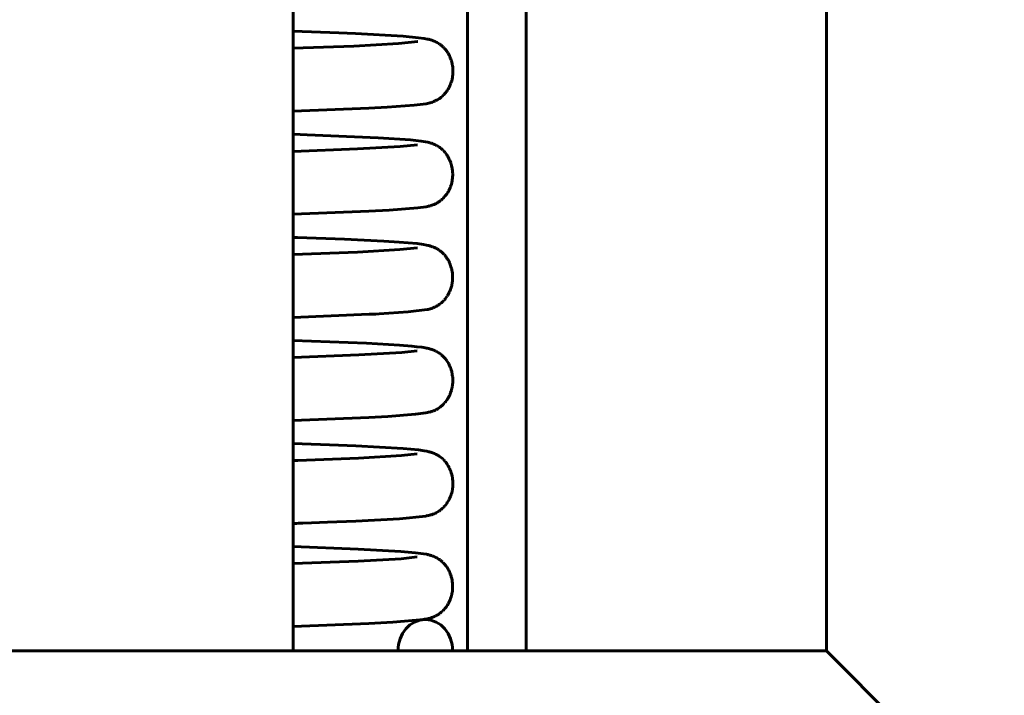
# Model space of a CAD drawing. Header units: millimetres. Extents: x 70 to 144, y 116 to 250.
# Tile 9 of 11: x 116 to 132, y 214 to 225. Entities that reach past the tile are written whole.
import ezdxf

# ---------------------------------------------------------------- set-up
doc = ezdxf.new("R2010")
doc.units = ezdxf.units.MM
doc.linetypes.add('K5LT_BASIC', pattern=[0])
doc.layers.add('Системный слой (1)', color=7, linetype='Continuous', true_color=0x6c6c6c)

# ---------------------------------------------------------------- blocks, each defined once
blk = doc.blocks.new('U8')
at = {"layer": 'Системный слой (1)', "color": 143, "linetype": 'K5LT_BASIC', "lineweight": 60, "true_color": 0x33acca}
for p, q in [((122.357, 222.721), (122.086, 222.692)), ((121.405, 222.654), (120.383, 222.615)), ((122.086, 222.692), (121.405, 222.654))]:
    blk.add_line(p, q, dxfattribs=at)
blk = doc.blocks.new('U13')
at = {"layer": 'Системный слой (1)', "color": 143, "linetype": 'K5LT_BASIC', "lineweight": 60, "true_color": 0x33acca}
for p, q in [((121.416, 216.289), (120.383, 216.329)), ((122.097, 216.251), (121.416, 216.289)), ((122.326, 216.231), (122.097, 216.251)), ((122.415, 216.221), (122.326, 216.231)), ((122.456, 216.215), (122.415, 216.221)), ((122.5, 216.207), (122.456, 216.215)), ((122.504, 216.206), (122.5, 216.207)), ((122.525, 216.201), (122.504, 216.206)), ((122.536, 216.199), (122.525, 216.201)), ((122.542, 216.197), (122.536, 216.199)), ((122.547, 216.196), (122.542, 216.197)), ((122.557, 216.193), (122.547, 216.196)), ((122.571, 216.189), (122.557, 216.193)), ((122.579, 216.187), (122.571, 216.189)), ((122.583, 216.185), (122.579, 216.187)), ((122.585, 216.185), (122.583, 216.185)), ((122.586, 216.184), (122.585, 216.185)), ((122.588, 216.184), (122.586, 216.184)), ((122.591, 216.183), (122.588, 216.184)), ((122.594, 216.182), (122.591, 216.183)), ((122.598, 216.18), (122.594, 216.182)), ((122.606, 216.177), (122.598, 216.18)), ((122.62, 216.172), (122.606, 216.177)), ((122.627, 216.168), (122.62, 216.172)), ((122.631, 216.167), (122.627, 216.168)), ((122.633, 216.166), (122.631, 216.167)), ((122.634, 216.165), (122.633, 216.166)), ((122.651, 216.157), (122.634, 216.165)), ((122.665, 216.149), (122.651, 216.157)), ((122.673, 216.145), (122.665, 216.149)), ((122.677, 216.143), (122.673, 216.145)), ((122.679, 216.142), (122.677, 216.143)), ((122.68, 216.141), (122.679, 216.142)), ((122.696, 216.131), (122.68, 216.141)), ((122.71, 216.121), (122.696, 216.131)), ((122.718, 216.116), (122.71, 216.121)), ((122.721, 216.113), (122.718, 216.116)), ((122.723, 216.111), (122.721, 216.113)), ((122.724, 216.111), (122.723, 216.111)), ((122.739, 216.099), (122.724, 216.111)), ((122.754, 216.086), (122.739, 216.099)), ((122.761, 216.079), (122.754, 216.086)), ((122.765, 216.076), (122.761, 216.079)), ((122.766, 216.074), (122.765, 216.076)), ((122.767, 216.073), (122.766, 216.074)), ((122.78, 216.06), (122.767, 216.073)), ((122.794, 216.045), (122.78, 216.06)), ((122.8, 216.037), (122.794, 216.045)), ((122.804, 216.033), (122.8, 216.037)), ((122.805, 216.031), (122.804, 216.033)), ((122.806, 216.03), (122.805, 216.031)), ((122.817, 216.015), (122.806, 216.03)), ((122.83, 215.997), (122.817, 216.015)), ((122.836, 215.988), (122.83, 215.997)), ((122.839, 215.983), (122.836, 215.988)), ((122.84, 215.981), (122.839, 215.983)), ((122.841, 215.979), (122.84, 215.981)), ((122.851, 215.962), (122.841, 215.979)), ((122.862, 215.94), (122.851, 215.962)), ((122.867, 215.929), (122.862, 215.94)), ((122.87, 215.923), (122.867, 215.929)), ((122.871, 215.92), (122.87, 215.923)), ((122.872, 215.919), (122.871, 215.92)), ((122.881, 215.897), (122.872, 215.919)), ((122.89, 215.872), (122.881, 215.897)), ((122.894, 215.859), (122.89, 215.872)), ((122.896, 215.852), (122.894, 215.859)), ((122.896, 215.849), (122.896, 215.852)), ((122.897, 215.848), (122.896, 215.849)), ((122.903, 215.823), (122.897, 215.848)), ((122.909, 215.796), (122.903, 215.823)), ((122.911, 215.783), (122.909, 215.796)), ((122.912, 215.776), (122.911, 215.783)), ((122.912, 215.773), (122.912, 215.776)), ((122.913, 215.771), (122.912, 215.773)), ((122.916, 215.746), (122.913, 215.771)), ((122.918, 215.719), (122.916, 215.746)), ((122.917, 215.645), (122.918, 215.671)), ((122.918, 215.706), (122.918, 215.719)), ((122.918, 215.699), (122.918, 215.706)), ((122.918, 215.696), (122.918, 215.699)), ((122.918, 215.694), (122.918, 215.696)), ((122.918, 215.671), (122.918, 215.694)), ((122.882, 215.492), (122.887, 215.504)), ((122.887, 215.504), (122.895, 215.529)), ((122.895, 215.529), (122.901, 215.551)), ((122.901, 215.551), (122.902, 215.553)), ((122.902, 215.556), (122.904, 215.562)), ((122.902, 215.553), (122.902, 215.556)), ((122.904, 215.562), (122.907, 215.575)), ((122.907, 215.575), (122.911, 215.6)), ((122.911, 215.6), (122.914, 215.621)), ((122.914, 215.621), (122.915, 215.623)), ((122.915, 215.626), (122.916, 215.632)), ((122.915, 215.623), (122.915, 215.626)), ((122.916, 215.632), (122.917, 215.645)), ((122.778, 215.323), (122.795, 215.343)), ((122.795, 215.343), (122.808, 215.358)), ((122.808, 215.358), (122.809, 215.36)), ((122.809, 215.36), (122.811, 215.362)), ((122.811, 215.362), (122.814, 215.367)), ((122.814, 215.367), (122.822, 215.378)), ((122.822, 215.378), (122.836, 215.399)), ((122.836, 215.399), (122.847, 215.417)), ((122.847, 215.418), (122.849, 215.421)), ((122.847, 215.417), (122.847, 215.418)), ((122.849, 215.421), (122.852, 215.427)), ((122.852, 215.427), (122.858, 215.438)), ((122.858, 215.438), (122.869, 215.461)), ((122.869, 215.461), (122.878, 215.482)), ((122.878, 215.482), (122.879, 215.483)), ((122.879, 215.483), (122.88, 215.486)), ((122.88, 215.486), (122.882, 215.492)), ((122.466, 215.172), (122.518, 215.181)), ((122.518, 215.181), (122.526, 215.183)), ((122.526, 215.183), (122.539, 215.186)), ((122.539, 215.186), (122.56, 215.191)), ((122.56, 215.191), (122.575, 215.196)), ((122.575, 215.196), (122.585, 215.199)), ((122.585, 215.199), (122.595, 215.202)), ((122.595, 215.202), (122.6, 215.204)), ((122.6, 215.204), (122.603, 215.205)), ((122.603, 215.205), (122.605, 215.206)), ((122.605, 215.206), (122.606, 215.206)), ((122.606, 215.206), (122.608, 215.207)), ((122.608, 215.207), (122.61, 215.208)), ((122.61, 215.208), (122.612, 215.209)), ((122.612, 215.209), (122.616, 215.21)), ((122.616, 215.21), (122.618, 215.211)), ((122.618, 215.211), (122.621, 215.212)), ((122.621, 215.212), (122.627, 215.215)), ((122.627, 215.215), (122.635, 215.218)), ((122.635, 215.218), (122.648, 215.225)), ((122.648, 215.225), (122.671, 215.237)), ((122.671, 215.237), (122.672, 215.238)), ((122.672, 215.238), (122.674, 215.239)), ((122.674, 215.239), (122.677, 215.241)), ((122.677, 215.241), (122.679, 215.241)), ((122.679, 215.241), (122.68, 215.242)), ((122.68, 215.242), (122.681, 215.243)), ((122.68, 215.242), (122.68, 215.242)), ((122.681, 215.243), (122.682, 215.243)), ((122.682, 215.243), (122.684, 215.244)), ((122.684, 215.244), (122.686, 215.246)), ((122.686, 215.246), (122.69, 215.248)), ((122.69, 215.248), (122.69, 215.249)), ((122.69, 215.249), (122.691, 215.249)), ((122.691, 215.249), (122.692, 215.25)), ((122.692, 215.25), (122.694, 215.251)), ((122.694, 215.251), (122.699, 215.254)), ((122.699, 215.254), (122.709, 215.261)), ((122.709, 215.261), (122.712, 215.264)), ((122.712, 215.264), (122.713, 215.264)), ((122.713, 215.264), (122.715, 215.266)), ((122.715, 215.266), (122.718, 215.268)), ((122.718, 215.268), (122.724, 215.273)), ((122.724, 215.273), (122.737, 215.283)), ((122.737, 215.283), (122.762, 215.306)), ((122.762, 215.306), (122.763, 215.307)), ((122.763, 215.307), (122.765, 215.31)), ((122.765, 215.31), (122.769, 215.314)), ((122.769, 215.314), (122.778, 215.323)), ((120.383, 215.057), (121.588, 215.105)), ((121.588, 215.105), (121.969, 215.126)), ((121.969, 215.126), (122.461, 215.171)), ((122.461, 215.171), (122.466, 215.172))]:
    blk.add_line(p, q, dxfattribs=at)
blk = doc.blocks.new('U16')
at = {"layer": 'Системный слой (1)', "color": 143, "linetype": 'K5LT_BASIC', "lineweight": 60, "true_color": 0x33acca}
for p, q in [((121.109, 224.499), (120.383, 224.525)), ((121.374, 224.488), (121.109, 224.499)), ((122.132, 224.445), (121.374, 224.488)), ((122.375, 224.423), (122.132, 224.445)), ((122.468, 224.41), (122.375, 224.423)), ((122.511, 224.402), (122.468, 224.41)), ((122.514, 224.402), (122.511, 224.402)), ((122.535, 224.397), (122.514, 224.402)), ((122.546, 224.394), (122.535, 224.397)), ((122.552, 224.393), (122.546, 224.394)), ((122.555, 224.392), (122.552, 224.393)), ((122.561, 224.39), (122.555, 224.392)), ((122.573, 224.387), (122.561, 224.39)), ((122.585, 224.383), (122.573, 224.387)), ((122.591, 224.381), (122.585, 224.383)), ((122.595, 224.38), (122.591, 224.381)), ((122.597, 224.379), (122.595, 224.38)), ((122.598, 224.379), (122.597, 224.379)), ((122.599, 224.378), (122.598, 224.379)), ((122.602, 224.377), (122.599, 224.378)), ((122.604, 224.376), (122.602, 224.377)), ((122.607, 224.375), (122.604, 224.376)), ((122.61, 224.374), (122.607, 224.375)), ((122.615, 224.372), (122.61, 224.374)), ((122.621, 224.37), (122.615, 224.372)), ((122.624, 224.369), (122.621, 224.37)), ((122.625, 224.368), (122.624, 224.369)), ((122.626, 224.368), (122.625, 224.368)), ((122.642, 224.361), (122.626, 224.368)), ((122.656, 224.354), (122.642, 224.361)), ((122.664, 224.35), (122.656, 224.354)), ((122.668, 224.348), (122.664, 224.35)), ((122.67, 224.347), (122.668, 224.348)), ((122.671, 224.346), (122.67, 224.347)), ((122.687, 224.336), (122.671, 224.346)), ((122.702, 224.327), (122.687, 224.336)), ((122.709, 224.322), (122.702, 224.327)), ((122.713, 224.319), (122.709, 224.322)), ((122.715, 224.318), (122.713, 224.319)), ((122.716, 224.317), (122.715, 224.318)), ((122.734, 224.304), (122.716, 224.317)), ((122.747, 224.293), (122.734, 224.304)), ((122.754, 224.287), (122.747, 224.293)), ((122.757, 224.284), (122.754, 224.287)), ((122.759, 224.283), (122.757, 224.284)), ((122.759, 224.282), (122.759, 224.283)), ((122.767, 224.275), (122.759, 224.282)), ((122.779, 224.263), (122.767, 224.275)), ((122.785, 224.257), (122.779, 224.263)), ((122.788, 224.254), (122.785, 224.257)), ((122.79, 224.252), (122.788, 224.254)), ((122.79, 224.251), (122.79, 224.252)), ((122.796, 224.244), (122.79, 224.251)), ((122.808, 224.23), (122.796, 224.244)), ((122.814, 224.223), (122.808, 224.23)), ((122.817, 224.219), (122.814, 224.223)), ((122.818, 224.217), (122.817, 224.219)), ((122.819, 224.216), (122.818, 224.217)), ((122.825, 224.208), (122.819, 224.216)), ((122.836, 224.191), (122.825, 224.208)), ((122.842, 224.183), (122.836, 224.191)), ((122.844, 224.178), (122.842, 224.183)), ((122.846, 224.176), (122.844, 224.178)), ((122.846, 224.175), (122.846, 224.176)), ((122.852, 224.166), (122.846, 224.175)), ((122.862, 224.146), (122.852, 224.166)), ((122.867, 224.135), (122.862, 224.146)), ((122.87, 224.13), (122.867, 224.135)), ((122.871, 224.128), (122.87, 224.13)), ((122.872, 224.126), (122.871, 224.128)), ((122.881, 224.105), (122.872, 224.126)), ((122.89, 224.081), (122.881, 224.105)), ((122.894, 224.068), (122.89, 224.081)), ((122.896, 224.062), (122.894, 224.068)), ((122.897, 224.058), (122.896, 224.062)), ((122.898, 224.057), (122.897, 224.058)), ((122.905, 224.033), (122.898, 224.057)), ((122.911, 224.006), (122.905, 224.033)), ((122.913, 223.993), (122.911, 224.006)), ((122.915, 223.986), (122.913, 223.993)), ((122.915, 223.983), (122.915, 223.986)), ((122.915, 223.981), (122.915, 223.983)), ((122.919, 223.956), (122.915, 223.981)), ((122.921, 223.929), (122.919, 223.956)), ((122.914, 223.784), (122.918, 223.809)), ((122.918, 223.809), (122.92, 223.83)), ((122.92, 223.832), (122.921, 223.835)), ((122.92, 223.83), (122.92, 223.832)), ((122.922, 223.916), (122.921, 223.929)), ((122.921, 223.841), (122.922, 223.854)), ((122.921, 223.835), (122.921, 223.841)), ((122.923, 223.909), (122.922, 223.916)), ((122.922, 223.854), (122.923, 223.88)), ((122.923, 223.906), (122.923, 223.909)), ((122.923, 223.904), (122.923, 223.906)), ((122.923, 223.88), (122.923, 223.904)), ((122.862, 223.635), (122.868, 223.646)), ((122.868, 223.646), (122.879, 223.67)), ((122.879, 223.67), (122.887, 223.69)), ((122.887, 223.69), (122.888, 223.692)), ((122.888, 223.692), (122.889, 223.695)), ((122.889, 223.695), (122.891, 223.701)), ((122.891, 223.701), (122.895, 223.713)), ((122.895, 223.713), (122.903, 223.738)), ((122.903, 223.738), (122.909, 223.76)), ((122.909, 223.762), (122.91, 223.765)), ((122.909, 223.76), (122.909, 223.762)), ((122.91, 223.765), (122.911, 223.771)), ((122.911, 223.771), (122.914, 223.784)), ((122.737, 223.477), (122.751, 223.489)), ((122.751, 223.489), (122.775, 223.512)), ((122.775, 223.512), (122.776, 223.514)), ((122.776, 223.514), (122.778, 223.516)), ((122.778, 223.516), (122.783, 223.52)), ((122.783, 223.52), (122.791, 223.529)), ((122.791, 223.529), (122.808, 223.549)), ((122.808, 223.549), (122.819, 223.565)), ((122.819, 223.565), (122.82, 223.566)), ((122.82, 223.566), (122.822, 223.569)), ((122.822, 223.569), (122.826, 223.574)), ((122.826, 223.574), (122.833, 223.584)), ((122.833, 223.584), (122.846, 223.606)), ((122.846, 223.606), (122.857, 223.625)), ((122.857, 223.625), (122.858, 223.626)), ((122.858, 223.626), (122.859, 223.629)), ((122.859, 223.629), (122.862, 223.635)), ((121.875, 223.317), (122.307, 223.349)), ((122.307, 223.349), (122.496, 223.373)), ((122.496, 223.373), (122.538, 223.382)), ((122.538, 223.382), (122.541, 223.383)), ((122.541, 223.383), (122.546, 223.384)), ((122.546, 223.384), (122.555, 223.386)), ((122.555, 223.386), (122.563, 223.389)), ((122.563, 223.389), (122.565, 223.389)), ((122.565, 223.389), (122.567, 223.389)), ((122.567, 223.389), (122.571, 223.39)), ((122.571, 223.39), (122.579, 223.393)), ((122.579, 223.393), (122.584, 223.394)), ((122.584, 223.394), (122.591, 223.397)), ((122.591, 223.397), (122.602, 223.4)), ((122.602, 223.4), (122.621, 223.408)), ((122.621, 223.408), (122.642, 223.417)), ((122.642, 223.417), (122.644, 223.418)), ((122.644, 223.418), (122.647, 223.419)), ((122.647, 223.419), (122.653, 223.422)), ((122.653, 223.422), (122.662, 223.427)), ((122.662, 223.427), (122.677, 223.435)), ((122.677, 223.435), (122.703, 223.451)), ((122.703, 223.451), (122.704, 223.452)), ((122.704, 223.452), (122.705, 223.452)), ((122.705, 223.452), (122.707, 223.454)), ((122.707, 223.454), (122.713, 223.458)), ((122.713, 223.458), (122.724, 223.466)), ((122.724, 223.466), (122.726, 223.468)), ((122.726, 223.468), (122.728, 223.47)), ((122.726, 223.468), (122.726, 223.468)), ((122.728, 223.47), (122.731, 223.472)), ((122.731, 223.472), (122.737, 223.477)), ((120.383, 223.254), (121.584, 223.301)), ((121.584, 223.301), (121.875, 223.317))]:
    blk.add_line(p, q, dxfattribs=at)
blk = doc.blocks.new('U19')
at = {"layer": 'Системный слой (1)', "color": 143, "linetype": 'K5LT_BASIC', "lineweight": 60, "true_color": 0x33acca}
for p, q in [((121.549, 219.562), (120.383, 219.607)), ((122.075, 219.532), (121.549, 219.562)), ((122.268, 219.516), (122.075, 219.532)), ((122.348, 219.508), (122.268, 219.516)), ((122.426, 219.499), (122.348, 219.508)), ((122.461, 219.494), (122.426, 219.499)), ((122.503, 219.486), (122.461, 219.494)), ((122.515, 219.483), (122.503, 219.486)), ((122.532, 219.48), (122.515, 219.483)), ((122.54, 219.478), (122.532, 219.48)), ((122.544, 219.477), (122.54, 219.478)), ((122.547, 219.476), (122.544, 219.477)), ((122.552, 219.475), (122.547, 219.476)), ((122.565, 219.471), (122.552, 219.475)), ((122.577, 219.468), (122.565, 219.471)), ((122.583, 219.465), (122.577, 219.468)), ((122.587, 219.464), (122.583, 219.465)), ((122.589, 219.464), (122.587, 219.464)), ((122.59, 219.463), (122.589, 219.464)), ((122.592, 219.462), (122.59, 219.463)), ((122.595, 219.461), (122.592, 219.462)), ((122.597, 219.461), (122.595, 219.461)), ((122.6, 219.46), (122.597, 219.461)), ((122.602, 219.459), (122.6, 219.46)), ((122.607, 219.457), (122.602, 219.459)), ((122.613, 219.455), (122.607, 219.457)), ((122.616, 219.454), (122.613, 219.455)), ((122.617, 219.453), (122.616, 219.454)), ((122.618, 219.453), (122.617, 219.453)), ((122.634, 219.446), (122.618, 219.453)), ((122.648, 219.439), (122.634, 219.446)), ((122.656, 219.435), (122.648, 219.439)), ((122.66, 219.433), (122.656, 219.435)), ((122.662, 219.432), (122.66, 219.433)), ((122.663, 219.432), (122.662, 219.432)), ((122.68, 219.422), (122.663, 219.432)), ((122.694, 219.413), (122.68, 219.422)), ((122.701, 219.408), (122.694, 219.413)), ((122.705, 219.406), (122.701, 219.408)), ((122.707, 219.404), (122.705, 219.406)), ((122.708, 219.404), (122.707, 219.404)), ((122.724, 219.392), (122.708, 219.404)), ((122.738, 219.381), (122.724, 219.392)), ((122.745, 219.375), (122.738, 219.381)), ((122.749, 219.372), (122.745, 219.375)), ((122.751, 219.37), (122.749, 219.372)), ((122.752, 219.369), (122.751, 219.37)), ((122.765, 219.358), (122.752, 219.369)), ((122.778, 219.344), (122.765, 219.358)), ((122.785, 219.337), (122.778, 219.344)), ((122.789, 219.333), (122.785, 219.337)), ((122.79, 219.331), (122.789, 219.333)), ((122.791, 219.33), (122.79, 219.331)), ((122.803, 219.317), (122.791, 219.33)), ((122.815, 219.3), (122.803, 219.317)), ((122.822, 219.292), (122.815, 219.3)), ((122.825, 219.287), (122.822, 219.292)), ((122.827, 219.285), (122.825, 219.287)), ((122.827, 219.284), (122.827, 219.285)), ((122.838, 219.268), (122.827, 219.284)), ((122.85, 219.248), (122.838, 219.268)), ((122.856, 219.237), (122.85, 219.248)), ((122.858, 219.232), (122.856, 219.237)), ((122.86, 219.229), (122.858, 219.232)), ((122.86, 219.228), (122.86, 219.229)), ((122.87, 219.208), (122.86, 219.228)), ((122.88, 219.185), (122.87, 219.208)), ((122.885, 219.172), (122.88, 219.185)), ((122.887, 219.166), (122.885, 219.172)), ((122.888, 219.163), (122.887, 219.166)), ((122.889, 219.162), (122.888, 219.163)), ((122.896, 219.138), (122.889, 219.162)), ((122.903, 219.112), (122.896, 219.138)), ((122.906, 219.099), (122.903, 219.112)), ((122.908, 219.093), (122.906, 219.099)), ((122.909, 219.089), (122.908, 219.093)), ((122.909, 219.088), (122.909, 219.089)), ((122.913, 219.062), (122.909, 219.088)), ((122.917, 219.036), (122.913, 219.062)), ((122.919, 219.022), (122.917, 219.036)), ((122.919, 219.016), (122.919, 219.022)), ((122.919, 219.012), (122.919, 219.016)), ((122.92, 219.011), (122.919, 219.012)), ((122.921, 218.985), (122.92, 219.011)), ((122.92, 218.94), (122.921, 218.946)), ((122.92, 218.937), (122.92, 218.94)), ((122.921, 218.959), (122.921, 218.985)), ((122.921, 218.946), (122.921, 218.959)), ((122.887, 218.778), (122.894, 218.799)), ((122.894, 218.799), (122.895, 218.8)), ((122.895, 218.8), (122.896, 218.803)), ((122.896, 218.803), (122.898, 218.809)), ((122.898, 218.809), (122.901, 218.821)), ((122.901, 218.821), (122.907, 218.845)), ((122.907, 218.845), (122.911, 218.865)), ((122.911, 218.865), (122.912, 218.866)), ((122.912, 218.869), (122.913, 218.875)), ((122.912, 218.866), (122.912, 218.869)), ((122.913, 218.875), (122.915, 218.887)), ((122.915, 218.887), (122.918, 218.912)), ((122.918, 218.912), (122.92, 218.935)), ((122.92, 218.935), (122.92, 218.937)), ((122.798, 218.622), (122.806, 218.632)), ((122.806, 218.632), (122.822, 218.653)), ((122.822, 218.653), (122.832, 218.669)), ((122.832, 218.669), (122.833, 218.67)), ((122.833, 218.67), (122.835, 218.673)), ((122.835, 218.673), (122.838, 218.678)), ((122.838, 218.678), (122.845, 218.689)), ((122.845, 218.689), (122.857, 218.711)), ((122.857, 218.711), (122.868, 218.732)), ((122.868, 218.733), (122.87, 218.736)), ((122.868, 218.732), (122.868, 218.733)), ((122.87, 218.736), (122.872, 218.742)), ((122.872, 218.742), (122.878, 218.754)), ((122.878, 218.754), (122.887, 218.778)), ((122.559, 218.47), (122.56, 218.47)), ((122.56, 218.47), (122.562, 218.471)), ((122.562, 218.471), (122.565, 218.472)), ((122.565, 218.472), (122.573, 218.474)), ((122.573, 218.474), (122.582, 218.477)), ((122.582, 218.477), (122.598, 218.482)), ((122.598, 218.482), (122.601, 218.483)), ((122.601, 218.483), (122.603, 218.484)), ((122.601, 218.483), (122.601, 218.483)), ((122.603, 218.484), (122.607, 218.485)), ((122.607, 218.485), (122.614, 218.488)), ((122.614, 218.488), (122.632, 218.495)), ((122.632, 218.495), (122.64, 218.499)), ((122.64, 218.499), (122.641, 218.499)), ((122.641, 218.499), (122.643, 218.5)), ((122.643, 218.5), (122.645, 218.501)), ((122.645, 218.501), (122.646, 218.502)), ((122.646, 218.502), (122.647, 218.502)), ((122.647, 218.502), (122.649, 218.503)), ((122.649, 218.503), (122.652, 218.505)), ((122.652, 218.505), (122.655, 218.506)), ((122.655, 218.506), (122.662, 218.51)), ((122.662, 218.51), (122.672, 218.515)), ((122.672, 218.515), (122.682, 218.521)), ((122.682, 218.521), (122.683, 218.522)), ((122.683, 218.522), (122.684, 218.523)), ((122.684, 218.523), (122.686, 218.524)), ((122.686, 218.524), (122.687, 218.525)), ((122.687, 218.525), (122.688, 218.525)), ((122.688, 218.525), (122.689, 218.525)), ((122.689, 218.525), (122.689, 218.526)), ((122.689, 218.526), (122.69, 218.526)), ((122.69, 218.526), (122.691, 218.527)), ((122.691, 218.527), (122.693, 218.528)), ((122.693, 218.528), (122.695, 218.53)), ((122.695, 218.53), (122.696, 218.53)), ((122.696, 218.53), (122.697, 218.531)), ((122.697, 218.531), (122.699, 218.532)), ((122.699, 218.532), (122.7, 218.533)), ((122.7, 218.533), (122.701, 218.534)), ((122.701, 218.534), (122.703, 218.535)), ((122.703, 218.535), (122.705, 218.536)), ((122.705, 218.536), (122.708, 218.538)), ((122.708, 218.538), (122.71, 218.54)), ((122.71, 218.54), (122.712, 218.541)), ((122.71, 218.54), (122.71, 218.54)), ((122.712, 218.541), (122.714, 218.543)), ((122.714, 218.543), (122.719, 218.547)), ((122.719, 218.547), (122.729, 218.555)), ((122.729, 218.555), (122.738, 218.562)), ((122.738, 218.562), (122.742, 218.565)), ((122.742, 218.565), (122.743, 218.566)), ((122.743, 218.566), (122.744, 218.567)), ((122.744, 218.567), (122.748, 218.57)), ((122.748, 218.57), (122.755, 218.577)), ((122.755, 218.577), (122.77, 218.591)), ((122.77, 218.591), (122.791, 218.614)), ((122.791, 218.614), (122.792, 218.615)), ((122.792, 218.615), (122.794, 218.618)), ((122.794, 218.618), (122.798, 218.622)), ((120.383, 218.336), (121.585, 218.383)), ((121.585, 218.383), (121.887, 218.399)), ((121.887, 218.399), (122.327, 218.433)), ((122.327, 218.433), (122.491, 218.455)), ((122.491, 218.455), (122.52, 218.461)), ((122.52, 218.461), (122.534, 218.464)), ((122.534, 218.464), (122.537, 218.465)), ((122.537, 218.465), (122.543, 218.466)), ((122.543, 218.466), (122.552, 218.468)), ((122.552, 218.468), (122.559, 218.47))]:
    blk.add_line(p, q, dxfattribs=at)
blk = doc.blocks.new('U21')
at = {"layer": 'Системный слой (1)', "color": 143, "linetype": 'K5LT_BASIC', "lineweight": 60, "true_color": 0x33acca}
for p, q in [((120.398, 217.697), (120.383, 217.696)), ((120.411, 217.697), (120.398, 217.697)), ((120.456, 217.699), (120.411, 217.697)), ((121.422, 217.737), (120.456, 217.699)), ((122.106, 217.776), (121.422, 217.737)), ((122.356, 217.802), (122.106, 217.776))]:
    blk.add_line(p, q, dxfattribs=at)
blk = doc.blocks.new('U24')
at = {"layer": 'Системный слой (1)', "color": 143, "linetype": 'K5LT_BASIC', "lineweight": 60, "true_color": 0x33acca}
for p, q in [((122.109, 219.416), (121.429, 219.376)), ((122.353, 219.441), (122.109, 219.416)), ((121.429, 219.376), (120.383, 219.336))]:
    blk.add_line(p, q, dxfattribs=at)
blk = doc.blocks.new('U31')
at = {"layer": 'Системный слой (1)', "color": 143, "linetype": 'K5LT_BASIC', "lineweight": 60, "true_color": 0x33acca}
for p, q in [((121.103, 217.942), (120.383, 217.968)), ((121.378, 217.93), (121.103, 217.942)), ((122.133, 217.888), (121.378, 217.93)), ((122.374, 217.866), (122.133, 217.888)), ((122.467, 217.853), (122.374, 217.866)), ((122.51, 217.845), (122.467, 217.853)), ((122.522, 217.842), (122.51, 217.845)), ((122.539, 217.838), (122.522, 217.842)), ((122.547, 217.836), (122.539, 217.838)), ((122.552, 217.835), (122.547, 217.836)), ((122.556, 217.834), (122.552, 217.835)), ((122.564, 217.832), (122.556, 217.834)), ((122.579, 217.827), (122.564, 217.832)), ((122.588, 217.824), (122.579, 217.827)), ((122.593, 217.823), (122.588, 217.824)), ((122.595, 217.822), (122.593, 217.823)), ((122.596, 217.821), (122.595, 217.822)), ((122.597, 217.821), (122.596, 217.821)), ((122.6, 217.82), (122.597, 217.821)), ((122.603, 217.819), (122.6, 217.82)), ((122.606, 217.818), (122.603, 217.819)), ((122.61, 217.816), (122.606, 217.818)), ((122.618, 217.813), (122.61, 217.816)), ((122.624, 217.81), (122.618, 217.813)), ((122.628, 217.809), (122.624, 217.81)), ((122.629, 217.808), (122.628, 217.809)), ((122.63, 217.808), (122.629, 217.808)), ((122.647, 217.8), (122.63, 217.808)), ((122.661, 217.793), (122.647, 217.8)), ((122.668, 217.789), (122.661, 217.793)), ((122.672, 217.787), (122.668, 217.789)), ((122.674, 217.786), (122.672, 217.787)), ((122.675, 217.785), (122.674, 217.786)), ((122.692, 217.776), (122.675, 217.785)), ((122.706, 217.766), (122.692, 217.776)), ((122.713, 217.761), (122.706, 217.766)), ((122.717, 217.758), (122.713, 217.761)), ((122.719, 217.757), (122.717, 217.758)), ((122.72, 217.756), (122.719, 217.757)), ((122.735, 217.745), (122.72, 217.756)), ((122.75, 217.733), (122.735, 217.745)), ((122.757, 217.726), (122.75, 217.733)), ((122.761, 217.723), (122.757, 217.726)), ((122.762, 217.721), (122.761, 217.723)), ((122.763, 217.72), (122.762, 217.721)), ((122.777, 217.707), (122.763, 217.72)), ((122.791, 217.692), (122.777, 217.707)), ((122.797, 217.685), (122.791, 217.692)), ((122.801, 217.681), (122.797, 217.685)), ((122.802, 217.679), (122.801, 217.681)), ((122.803, 217.678), (122.802, 217.679)), ((122.815, 217.664), (122.803, 217.678)), ((122.827, 217.646), (122.815, 217.664)), ((122.833, 217.637), (122.827, 217.646)), ((122.836, 217.633), (122.833, 217.637)), ((122.838, 217.63), (122.836, 217.633)), ((122.839, 217.629), (122.838, 217.63)), ((122.849, 217.612), (122.839, 217.629)), ((122.86, 217.591), (122.849, 217.612)), ((122.866, 217.58), (122.86, 217.591)), ((122.868, 217.575), (122.866, 217.58)), ((122.87, 217.572), (122.868, 217.575)), ((122.87, 217.57), (122.87, 217.572)), ((122.88, 217.549), (122.87, 217.57)), ((122.889, 217.525), (122.88, 217.549)), ((122.893, 217.512), (122.889, 217.525)), ((122.895, 217.506), (122.893, 217.512)), ((122.896, 217.503), (122.895, 217.506)), ((122.897, 217.501), (122.896, 217.503)), ((122.904, 217.477), (122.897, 217.501)), ((122.91, 217.451), (122.904, 217.477)), ((122.912, 217.437), (122.91, 217.451)), ((122.914, 217.431), (122.912, 217.437)), ((122.914, 217.427), (122.914, 217.431)), ((122.914, 217.426), (122.914, 217.427)), ((122.918, 217.4), (122.914, 217.426)), ((122.921, 217.374), (122.918, 217.4)), ((122.911, 217.215), (122.914, 217.228)), ((122.914, 217.228), (122.917, 217.253)), ((122.917, 217.253), (122.92, 217.275)), ((122.92, 217.279), (122.921, 217.286)), ((122.92, 217.276), (122.92, 217.279)), ((122.92, 217.275), (122.92, 217.276)), ((122.922, 217.36), (122.921, 217.374)), ((122.921, 217.286), (122.922, 217.299)), ((122.922, 217.354), (122.922, 217.36)), ((122.922, 217.35), (122.922, 217.354)), ((122.922, 217.349), (122.922, 217.35)), ((122.922, 217.324), (122.922, 217.349)), ((122.922, 217.299), (122.922, 217.324)), ((122.847, 217.05), (122.858, 217.069)), ((122.858, 217.069), (122.859, 217.071)), ((122.859, 217.071), (122.86, 217.073)), ((122.86, 217.073), (122.863, 217.079)), ((122.863, 217.079), (122.869, 217.091)), ((122.869, 217.091), (122.879, 217.114)), ((122.879, 217.114), (122.888, 217.135)), ((122.888, 217.136), (122.889, 217.139)), ((122.888, 217.135), (122.888, 217.136)), ((122.889, 217.139), (122.891, 217.145)), ((122.891, 217.145), (122.896, 217.157)), ((122.896, 217.157), (122.903, 217.182)), ((122.903, 217.182), (122.909, 217.205)), ((122.909, 217.206), (122.91, 217.209)), ((122.909, 217.205), (122.909, 217.206)), ((122.91, 217.209), (122.911, 217.215)), ((122.716, 216.903), (122.725, 216.91)), ((122.725, 216.91), (122.726, 216.911)), ((122.726, 216.911), (122.727, 216.912)), ((122.727, 216.912), (122.731, 216.914)), ((122.731, 216.914), (122.738, 216.92)), ((122.738, 216.92), (122.752, 216.932)), ((122.752, 216.932), (122.776, 216.956)), ((122.776, 216.956), (122.777, 216.957)), ((122.777, 216.957), (122.779, 216.959)), ((122.779, 216.959), (122.784, 216.964)), ((122.784, 216.964), (122.792, 216.974)), ((122.792, 216.974), (122.809, 216.994)), ((122.809, 216.994), (122.82, 217.009)), ((122.82, 217.009), (122.821, 217.01)), ((122.821, 217.01), (122.823, 217.012)), ((122.823, 217.012), (122.826, 217.017)), ((122.826, 217.017), (122.833, 217.028)), ((122.833, 217.028), (122.847, 217.05)), ((121.38, 216.734), (122.072, 216.772)), ((122.072, 216.772), (122.493, 216.815)), ((122.493, 216.815), (122.494, 216.816)), ((122.494, 216.816), (122.495, 216.816)), ((122.495, 216.816), (122.496, 216.816)), ((122.496, 216.816), (122.499, 216.816)), ((122.499, 216.816), (122.505, 216.818)), ((122.505, 216.818), (122.51, 216.819)), ((122.51, 216.819), (122.521, 216.821)), ((122.521, 216.821), (122.537, 216.824)), ((122.537, 216.824), (122.541, 216.825)), ((122.541, 216.825), (122.547, 216.827)), ((122.547, 216.827), (122.557, 216.829)), ((122.557, 216.829), (122.559, 216.83)), ((122.559, 216.83), (122.56, 216.83)), ((122.56, 216.83), (122.562, 216.831)), ((122.562, 216.831), (122.567, 216.832)), ((122.567, 216.832), (122.573, 216.834)), ((122.573, 216.834), (122.577, 216.835)), ((122.577, 216.835), (122.582, 216.836)), ((122.582, 216.836), (122.591, 216.839)), ((122.591, 216.839), (122.603, 216.843)), ((122.603, 216.843), (122.625, 216.852)), ((122.625, 216.852), (122.638, 216.857)), ((122.638, 216.857), (122.639, 216.858)), ((122.639, 216.858), (122.643, 216.86)), ((122.643, 216.86), (122.648, 216.862)), ((122.648, 216.862), (122.658, 216.867)), ((122.658, 216.867), (122.672, 216.875)), ((122.672, 216.875), (122.698, 216.89)), ((122.698, 216.89), (122.699, 216.891)), ((122.699, 216.891), (122.7, 216.892)), ((122.7, 216.892), (122.703, 216.894)), ((122.703, 216.894), (122.707, 216.897)), ((122.707, 216.897), (122.716, 216.903)), ((120.383, 216.697), (120.389, 216.697)), ((120.389, 216.697), (120.392, 216.697)), ((120.392, 216.697), (120.393, 216.697)), ((120.393, 216.697), (120.394, 216.697)), ((120.394, 216.697), (120.395, 216.697)), ((120.395, 216.697), (120.396, 216.697)), ((120.396, 216.697), (120.397, 216.697)), ((120.397, 216.697), (120.398, 216.697)), ((120.398, 216.697), (120.401, 216.697)), ((120.401, 216.697), (120.402, 216.697)), ((120.402, 216.697), (120.404, 216.697)), ((120.404, 216.697), (120.408, 216.697)), ((120.408, 216.697), (120.417, 216.698)), ((120.417, 216.698), (120.434, 216.698)), ((120.434, 216.698), (120.469, 216.699)), ((120.469, 216.699), (120.538, 216.702)), ((120.538, 216.702), (120.671, 216.706)), ((120.671, 216.706), (120.926, 216.716)), ((120.926, 216.716), (121.38, 216.734))]:
    blk.add_line(p, q, dxfattribs=at)
blk = doc.blocks.new('U35')
at = {"layer": 'Системный слой (1)', "color": 143, "linetype": 'K5LT_BASIC', "lineweight": 60, "true_color": 0x33acca}
for p, q in [((121.347, 224.29), (120.383, 224.254)), ((122.056, 224.33), (121.347, 224.29)), ((122.363, 224.362), (122.056, 224.33)), ((122.358, 224.36), (122.363, 224.362))]:
    blk.add_line(p, q, dxfattribs=at)
blk = doc.blocks.new('U41')
at = {"layer": 'Системный слой (1)', "color": 143, "linetype": 'K5LT_BASIC', "lineweight": 60, "true_color": 0x33acca}
for p, q in [((120.39, 221.246), (120.383, 221.247)), ((120.405, 221.246), (120.39, 221.246)), ((120.414, 221.246), (120.405, 221.246)), ((120.42, 221.245), (120.414, 221.246)), ((120.424, 221.245), (120.42, 221.245)), ((120.427, 221.245), (120.424, 221.245)), ((120.429, 221.245), (120.427, 221.245)), ((120.432, 221.245), (120.429, 221.245)), ((120.435, 221.245), (120.432, 221.245)), ((120.44, 221.245), (120.435, 221.245)), ((120.451, 221.244), (120.44, 221.245)), ((121.2, 221.217), (120.451, 221.244)), ((121.826, 221.187), (121.2, 221.217)), ((122.067, 221.172), (121.826, 221.187)), ((122.352, 221.147), (122.067, 221.172)), ((122.457, 221.133), (122.352, 221.147)), ((122.505, 221.124), (122.457, 221.133)), ((122.531, 221.118), (122.505, 221.124)), ((122.544, 221.115), (122.531, 221.118)), ((122.551, 221.113), (122.544, 221.115)), ((122.554, 221.112), (122.551, 221.113)), ((122.558, 221.111), (122.554, 221.112)), ((122.565, 221.109), (122.558, 221.111)), ((122.581, 221.104), (122.565, 221.109)), ((122.59, 221.101), (122.581, 221.104)), ((122.596, 221.099), (122.59, 221.101)), ((122.599, 221.098), (122.596, 221.099)), ((122.6, 221.098), (122.599, 221.098)), ((122.601, 221.097), (122.6, 221.098)), ((122.602, 221.097), (122.601, 221.097)), ((122.604, 221.096), (122.602, 221.097)), ((122.605, 221.096), (122.604, 221.096)), ((122.606, 221.095), (122.605, 221.096)), ((122.607, 221.095), (122.606, 221.095)), ((122.606, 221.095), (122.606, 221.095)), ((122.608, 221.095), (122.607, 221.095)), ((122.607, 221.095), (122.607, 221.095)), ((122.609, 221.094), (122.608, 221.095)), ((122.611, 221.093), (122.609, 221.094)), ((122.612, 221.093), (122.611, 221.093)), ((122.629, 221.085), (122.612, 221.093)), ((122.612, 221.093), (122.612, 221.093)), ((122.643, 221.079), (122.629, 221.085)), ((122.651, 221.075), (122.643, 221.079)), ((122.655, 221.073), (122.651, 221.075)), ((122.657, 221.072), (122.655, 221.073)), ((122.658, 221.072), (122.657, 221.072)), ((122.675, 221.062), (122.658, 221.072)), ((122.689, 221.053), (122.675, 221.062)), ((122.697, 221.048), (122.689, 221.053)), ((122.7, 221.046), (122.697, 221.048)), ((122.702, 221.045), (122.7, 221.046)), ((122.703, 221.044), (122.702, 221.045)), ((122.719, 221.033), (122.703, 221.044)), ((122.733, 221.022), (122.719, 221.033)), ((122.74, 221.016), (122.733, 221.022)), ((122.744, 221.012), (122.74, 221.016)), ((122.746, 221.011), (122.744, 221.012)), ((122.747, 221.01), (122.746, 221.011)), ((122.76, 220.998), (122.747, 221.01)), ((122.774, 220.984), (122.76, 220.998)), ((122.781, 220.977), (122.774, 220.984)), ((122.784, 220.973), (122.781, 220.977)), ((122.786, 220.971), (122.784, 220.973)), ((122.787, 220.97), (122.786, 220.971)), ((122.798, 220.957), (122.787, 220.97)), ((122.811, 220.941), (122.798, 220.957)), ((122.817, 220.932), (122.811, 220.941)), ((122.821, 220.928), (122.817, 220.932)), ((122.822, 220.926), (122.821, 220.928)), ((122.823, 220.925), (122.822, 220.926)), ((122.834, 220.908), (122.823, 220.925)), ((122.846, 220.888), (122.834, 220.908)), ((122.852, 220.877), (122.846, 220.888)), ((122.855, 220.872), (122.852, 220.877)), ((122.856, 220.869), (122.855, 220.872)), ((122.857, 220.868), (122.856, 220.869)), ((122.866, 220.849), (122.857, 220.868)), ((122.876, 220.825), (122.866, 220.849)), ((122.881, 220.813), (122.876, 220.825)), ((122.883, 220.807), (122.881, 220.813)), ((122.884, 220.804), (122.883, 220.807)), ((122.885, 220.802), (122.884, 220.804)), ((122.892, 220.778), (122.885, 220.802)), ((122.9, 220.752), (122.892, 220.778)), ((122.903, 220.739), (122.9, 220.752)), ((122.904, 220.732), (122.903, 220.739)), ((122.905, 220.729), (122.904, 220.732)), ((122.905, 220.727), (122.905, 220.729)), ((122.91, 220.702), (122.905, 220.727)), ((122.914, 220.676), (122.91, 220.702)), ((122.915, 220.662), (122.914, 220.676)), ((122.908, 220.505), (122.909, 220.508)), ((122.909, 220.508), (122.91, 220.514)), ((122.91, 220.514), (122.912, 220.527)), ((122.912, 220.527), (122.915, 220.551)), ((122.916, 220.655), (122.915, 220.662)), ((122.915, 220.551), (122.917, 220.574)), ((122.916, 220.652), (122.916, 220.655)), ((122.916, 220.65), (122.916, 220.652)), ((122.917, 220.625), (122.916, 220.65)), ((122.918, 220.599), (122.917, 220.625)), ((122.917, 220.586), (122.918, 220.599)), ((122.917, 220.579), (122.917, 220.586)), ((122.917, 220.576), (122.917, 220.579)), ((122.917, 220.574), (122.917, 220.576)), ((122.854, 220.349), (122.864, 220.37)), ((122.864, 220.37), (122.865, 220.371)), ((122.865, 220.371), (122.866, 220.374)), ((122.866, 220.374), (122.869, 220.38)), ((122.869, 220.38), (122.874, 220.392)), ((122.874, 220.392), (122.884, 220.416)), ((122.884, 220.416), (122.891, 220.437)), ((122.891, 220.438), (122.892, 220.441)), ((122.891, 220.437), (122.891, 220.438)), ((122.892, 220.441), (122.894, 220.447)), ((122.894, 220.447), (122.898, 220.459)), ((122.898, 220.459), (122.904, 220.484)), ((122.904, 220.484), (122.908, 220.504)), ((122.908, 220.504), (122.908, 220.505)), ((122.712, 220.183), (122.739, 220.204)), ((122.739, 220.204), (122.74, 220.205)), ((122.74, 220.205), (122.742, 220.207)), ((122.742, 220.207), (122.747, 220.211)), ((122.747, 220.211), (122.756, 220.22)), ((122.756, 220.22), (122.776, 220.24)), ((122.776, 220.24), (122.786, 220.252)), ((122.786, 220.252), (122.787, 220.253)), ((122.787, 220.253), (122.789, 220.255)), ((122.789, 220.255), (122.793, 220.26)), ((122.793, 220.26), (122.801, 220.269)), ((122.801, 220.269), (122.817, 220.29)), ((122.817, 220.29), (122.828, 220.307)), ((122.828, 220.307), (122.829, 220.308)), ((122.829, 220.308), (122.831, 220.311)), ((122.831, 220.311), (122.834, 220.316)), ((122.834, 220.316), (122.841, 220.327)), ((122.841, 220.327), (122.854, 220.349)), ((121.75, 220.031), (122.211, 220.061)), ((122.211, 220.061), (122.513, 220.099)), ((122.513, 220.099), (122.519, 220.1)), ((122.519, 220.1), (122.529, 220.102)), ((122.529, 220.102), (122.545, 220.106)), ((122.545, 220.106), (122.559, 220.11)), ((122.559, 220.11), (122.567, 220.112)), ((122.567, 220.112), (122.582, 220.117)), ((122.582, 220.117), (122.592, 220.12)), ((122.592, 220.12), (122.596, 220.121)), ((122.596, 220.121), (122.597, 220.122)), ((122.597, 220.122), (122.598, 220.122)), ((122.598, 220.122), (122.601, 220.123)), ((122.601, 220.123), (122.603, 220.124)), ((122.603, 220.124), (122.606, 220.125)), ((122.606, 220.125), (122.61, 220.127)), ((122.61, 220.127), (122.617, 220.129)), ((122.617, 220.129), (122.63, 220.135)), ((122.63, 220.135), (122.633, 220.136)), ((122.633, 220.136), (122.634, 220.137)), ((122.634, 220.137), (122.635, 220.137)), ((122.635, 220.137), (122.637, 220.138)), ((122.637, 220.138), (122.638, 220.138)), ((122.638, 220.138), (122.638, 220.139)), ((122.638, 220.139), (122.639, 220.139)), ((122.639, 220.139), (122.639, 220.139)), ((122.639, 220.139), (122.64, 220.139)), ((122.64, 220.139), (122.641, 220.14)), ((122.641, 220.14), (122.642, 220.14)), ((122.642, 220.14), (122.644, 220.141)), ((122.644, 220.141), (122.645, 220.142)), ((122.644, 220.141), (122.644, 220.141)), ((122.645, 220.142), (122.646, 220.142)), ((122.646, 220.142), (122.647, 220.143)), ((122.647, 220.143), (122.65, 220.145)), ((122.65, 220.145), (122.654, 220.146)), ((122.654, 220.146), (122.656, 220.147)), ((122.656, 220.147), (122.656, 220.148)), ((122.656, 220.148), (122.657, 220.148)), ((122.657, 220.148), (122.658, 220.148)), ((122.658, 220.148), (122.66, 220.149)), ((122.66, 220.149), (122.664, 220.152)), ((122.664, 220.152), (122.672, 220.156)), ((122.672, 220.156), (122.684, 220.163)), ((122.684, 220.163), (122.685, 220.164)), ((122.685, 220.164), (122.686, 220.165)), ((122.686, 220.165), (122.69, 220.167)), ((122.69, 220.167), (122.697, 220.172)), ((122.697, 220.172), (122.712, 220.183)), ((120.383, 219.975), (121.59, 220.023)), ((121.59, 220.023), (121.698, 220.028)), ((121.698, 220.028), (121.75, 220.031))]:
    blk.add_line(p, q, dxfattribs=at)
blk = doc.blocks.new('U47')
at = {"layer": 'Системный слой (1)', "color": 143, "linetype": 'K5LT_BASIC', "lineweight": 60, "true_color": 0x33acca}
for p, q in [((121.404, 221.014), (120.383, 220.975)), ((122.08, 221.053), (121.404, 221.014)), ((122.357, 221.082), (122.08, 221.053))]:
    blk.add_line(p, q, dxfattribs=at)
blk = doc.blocks.new('U50')
at = {"layer": 'Системный слой (1)', "color": 143, "linetype": 'K5LT_BASIC', "lineweight": 60, "true_color": 0x33acca}
for p, q in [((122.098, 216.136), (121.416, 216.097)), ((122.354, 216.163), (122.098, 216.136)), ((121.416, 216.097), (120.383, 216.057))]:
    blk.add_line(p, q, dxfattribs=at)
blk = doc.blocks.new('U58')
at = {"layer": 'Системный слой (1)', "color": 143, "linetype": 'K5LT_BASIC', "lineweight": 60, "true_color": 0x33acca}
for p, q in [((120.606, 222.879), (120.383, 222.886)), ((121.732, 222.831), (120.606, 222.879)), ((122.246, 222.797), (121.732, 222.831)), ((122.418, 222.778), (122.246, 222.797)), ((122.489, 222.766), (122.418, 222.778)), ((122.524, 222.759), (122.489, 222.766)), ((122.543, 222.754), (122.524, 222.759)), ((122.553, 222.752), (122.543, 222.754)), ((122.558, 222.75), (122.553, 222.752)), ((122.561, 222.75), (122.558, 222.75)), ((122.562, 222.749), (122.561, 222.75)), ((122.568, 222.747), (122.562, 222.749)), ((122.582, 222.743), (122.568, 222.747)), ((122.594, 222.739), (122.582, 222.743)), ((122.6, 222.737), (122.594, 222.739)), ((122.603, 222.736), (122.6, 222.737)), ((122.605, 222.735), (122.603, 222.736)), ((122.606, 222.735), (122.605, 222.735)), ((122.608, 222.734), (122.606, 222.735)), ((122.61, 222.733), (122.608, 222.734)), ((122.612, 222.732), (122.61, 222.733)), ((122.614, 222.731), (122.612, 222.732)), ((122.617, 222.73), (122.614, 222.731)), ((122.621, 222.729), (122.617, 222.73)), ((122.626, 222.726), (122.621, 222.729)), ((122.629, 222.725), (122.626, 222.726)), ((122.63, 222.724), (122.629, 222.725)), ((122.631, 222.724), (122.63, 222.724)), ((122.647, 222.717), (122.631, 222.724)), ((122.661, 222.709), (122.647, 222.717)), ((122.668, 222.705), (122.661, 222.709)), ((122.672, 222.703), (122.668, 222.705)), ((122.674, 222.702), (122.672, 222.703)), ((122.675, 222.701), (122.674, 222.702)), ((122.692, 222.691), (122.675, 222.701)), ((122.707, 222.681), (122.692, 222.691)), ((122.714, 222.676), (122.707, 222.681)), ((122.718, 222.673), (122.714, 222.676)), ((122.72, 222.672), (122.718, 222.673)), ((122.721, 222.671), (122.72, 222.672)), ((122.736, 222.659), (122.721, 222.671)), ((122.75, 222.647), (122.736, 222.659)), ((122.757, 222.641), (122.75, 222.647)), ((122.761, 222.637), (122.757, 222.641)), ((122.763, 222.636), (122.761, 222.637)), ((122.764, 222.635), (122.763, 222.636)), ((122.777, 222.621), (122.764, 222.635)), ((122.791, 222.606), (122.777, 222.621)), ((122.797, 222.598), (122.791, 222.606)), ((122.801, 222.594), (122.797, 222.598)), ((122.802, 222.592), (122.801, 222.594)), ((122.803, 222.591), (122.802, 222.592)), ((122.814, 222.577), (122.803, 222.591)), ((122.827, 222.56), (122.814, 222.577)), ((122.833, 222.551), (122.827, 222.56)), ((122.836, 222.546), (122.833, 222.551)), ((122.837, 222.544), (122.836, 222.546)), ((122.838, 222.542), (122.837, 222.544)), ((122.848, 222.525), (122.838, 222.542)), ((122.86, 222.503), (122.848, 222.525)), ((122.865, 222.492), (122.86, 222.503)), ((122.868, 222.486), (122.865, 222.492)), ((122.869, 222.483), (122.868, 222.486)), ((122.87, 222.482), (122.869, 222.483)), ((122.878, 222.461), (122.87, 222.482)), ((122.888, 222.437), (122.878, 222.461)), ((122.892, 222.424), (122.888, 222.437)), ((122.894, 222.418), (122.892, 222.424)), ((122.895, 222.414), (122.894, 222.418)), ((122.895, 222.413), (122.895, 222.414)), ((122.902, 222.388), (122.895, 222.413)), ((122.908, 222.362), (122.902, 222.388)), ((122.91, 222.348), (122.908, 222.362)), ((122.911, 222.341), (122.91, 222.348)), ((122.912, 222.338), (122.911, 222.341)), ((122.912, 222.336), (122.912, 222.338)), ((122.915, 222.311), (122.912, 222.336)), ((122.918, 222.284), (122.915, 222.311)), ((122.918, 222.271), (122.918, 222.284)), ((122.919, 222.265), (122.918, 222.271)), ((122.918, 222.21), (122.919, 222.236)), ((122.919, 222.261), (122.919, 222.265)), ((122.919, 222.26), (122.919, 222.261)), ((122.919, 222.236), (122.919, 222.26)), ((122.89, 222.069), (122.898, 222.094)), ((122.898, 222.094), (122.904, 222.116)), ((122.904, 222.117), (122.905, 222.121)), ((122.904, 222.116), (122.904, 222.117)), ((122.905, 222.121), (122.906, 222.127)), ((122.906, 222.127), (122.909, 222.139)), ((122.909, 222.139), (122.913, 222.164)), ((122.913, 222.164), (122.916, 222.186)), ((122.916, 222.191), (122.917, 222.197)), ((122.916, 222.188), (122.916, 222.191)), ((122.916, 222.186), (122.916, 222.188)), ((122.917, 222.197), (122.918, 222.21)), ((122.796, 221.9), (122.813, 221.922)), ((122.813, 221.922), (122.814, 221.923)), ((122.814, 221.923), (122.816, 221.926)), ((122.816, 221.926), (122.819, 221.931)), ((122.819, 221.931), (122.827, 221.941)), ((122.827, 221.941), (122.841, 221.963)), ((122.841, 221.963), (122.851, 221.981)), ((122.851, 221.981), (122.852, 221.982)), ((122.852, 221.982), (122.853, 221.985)), ((122.853, 221.985), (122.856, 221.991)), ((122.856, 221.991), (122.862, 222.002)), ((122.862, 222.002), (122.873, 222.025)), ((122.873, 222.025), (122.882, 222.046)), ((122.882, 222.048), (122.883, 222.051)), ((122.882, 222.046), (122.882, 222.048)), ((122.883, 222.051), (122.886, 222.057)), ((122.886, 222.057), (122.89, 222.069)), ((122.59, 221.758), (122.602, 221.762)), ((122.602, 221.762), (122.622, 221.769)), ((122.622, 221.769), (122.657, 221.786)), ((122.657, 221.786), (122.658, 221.787)), ((122.658, 221.787), (122.66, 221.788)), ((122.66, 221.788), (122.663, 221.789)), ((122.663, 221.789), (122.669, 221.792)), ((122.669, 221.792), (122.677, 221.797)), ((122.677, 221.797), (122.69, 221.805)), ((122.69, 221.805), (122.712, 221.82)), ((122.712, 221.82), (122.713, 221.821)), ((122.713, 221.821), (122.714, 221.822)), ((122.714, 221.822), (122.716, 221.824)), ((122.716, 221.824), (122.72, 221.826)), ((122.72, 221.826), (122.727, 221.832)), ((122.727, 221.832), (122.731, 221.835)), ((122.731, 221.836), (122.733, 221.837)), ((122.731, 221.835), (122.731, 221.836)), ((122.733, 221.837), (122.735, 221.839)), ((122.735, 221.839), (122.741, 221.844)), ((122.741, 221.844), (122.753, 221.854)), ((122.753, 221.854), (122.766, 221.867)), ((122.766, 221.867), (122.768, 221.869)), ((122.768, 221.869), (122.769, 221.87)), ((122.769, 221.87), (122.77, 221.872)), ((122.77, 221.872), (122.774, 221.875)), ((122.774, 221.875), (122.781, 221.883)), ((122.781, 221.883), (122.796, 221.9)), ((120.383, 221.615), (121.587, 221.662)), ((121.587, 221.662), (121.909, 221.679)), ((121.909, 221.679), (122.365, 221.715)), ((122.365, 221.715), (122.499, 221.735)), ((122.499, 221.735), (122.541, 221.744)), ((122.541, 221.744), (122.55, 221.746)), ((122.55, 221.746), (122.564, 221.75)), ((122.564, 221.75), (122.578, 221.754)), ((122.578, 221.754), (122.583, 221.755)), ((122.583, 221.755), (122.59, 221.758))]:
    blk.add_line(p, q, dxfattribs=at)

msp = doc.modelspace()

# ---------------------------------------------------------------- linework, layer by layer
at = {"layer": 'Системный слой (1)', "color": 143, "linetype": 'K5LT_BASIC', "lineweight": 60, "true_color": 0x33acca}
for p, q in [((120.383, 214.668), (120.383, 234.668)), ((123.154, 214.668), (123.154, 234.668)), ((124.087, 214.668), (124.087, 234.668)), ((128.865, 214.668), (128.865, 230.778)), ((122.443, 215.168), (122.477, 215.168)), ((122.443, 215.168), (122.484, 215.168)), ((92.823, 214.668), (120.383, 214.668)), ((120.383, 214.668), (124.087, 214.668)), ((124.087, 214.668), (128.865, 214.668)), ((131.693, 211.84), (128.865, 214.668))]:
    msp.add_line(p, q, dxfattribs=at)
for major_axis, start_param, end_param in [((0, -0.5), 3.141593, 4.712389), ((0, 0.5), 4.712389, 6.283185)]:
    msp.add_ellipse((122.484, 214.668), major_axis=major_axis, ratio=0.87301, start_param=start_param, end_param=end_param, dxfattribs=at)

# ---------------------------------------------------------------- block references
at = {"layer": 'Системный слой (1)'}
for name in ['U16', 'U35', 'U58', 'U8', 'U41', 'U47', 'U19', 'U24', 'U31', 'U21', 'U13', 'U50']:
    msp.add_blockref(name, (0, 0), dxfattribs=at)

doc.saveas('drawing.dxf')
